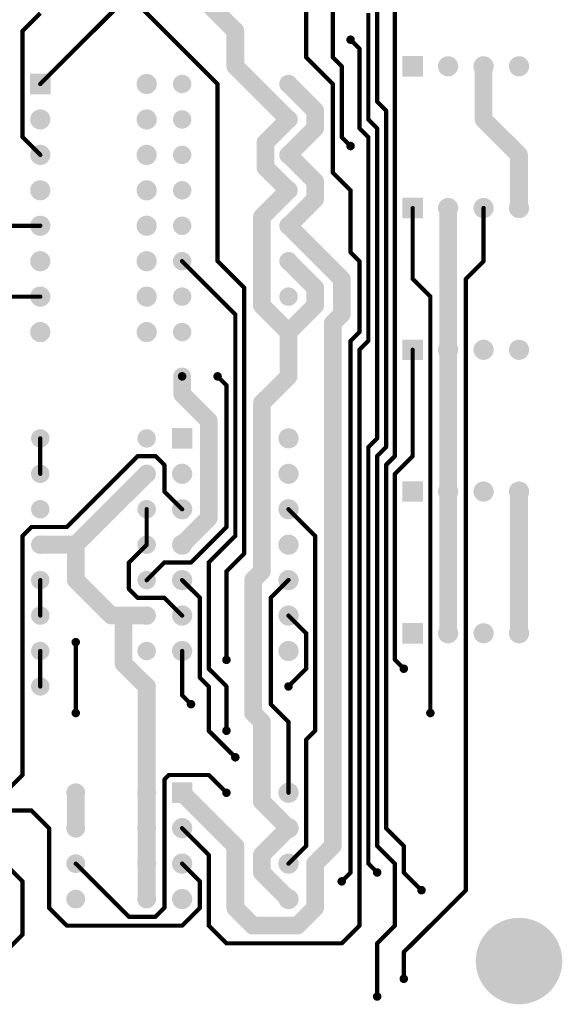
# Model space of a CAD drawing. Extents: x 0.24 to 7.39, y 0.21 to 4.62.
# Tile 10 of 11: x 5.84 to 7.37, y 0.22 to 3. Entities that reach past the tile are written whole.
import ezdxf

# ---------------------------------------------------------------- set-up
doc = ezdxf.new("R2010")
doc.units = 0

msp = doc.modelspace()

# ---------------------------------------------------------------- linework, layer by layer
at = {"layer": 'BOT'}
for points, const_width in [([(6.721, 4.296), (6.721, 2.896)], 0.012), ([(6.646, 4.071), (6.646, 2.896)], 0.012), ([(6.846, 3.371), (6.846, 2.771)], 0.012), ([(6.896, 1.771), (6.896, 3.271)], 0.012), ([(6.296, 3.121), (6.446, 2.971)], 0.05), ([(6.146, 3.071), (6.396, 2.821)], 0.012), ([(5.896, 2.821), (6.121, 3.046)], 0.012), ([(5.846, 2.971), (5.896, 3.021)], 0.012), ([(6.821, 2.721), (6.821, 3.021)], 0.012), ([(5.846, 2.671), (5.846, 2.971)], 0.012), ([(6.446, 2.971), (6.446, 2.871)], 0.05), ([(6.796, 2.921), (6.771, 2.946)], 0.012), ([(6.796, 2.696), (6.796, 2.921)], 0.012), ([(6.446, 2.871), (6.596, 2.721)], 0.05), ([(6.646, 2.896), (6.721, 2.821)], 0.012), ([(6.721, 2.896), (6.746, 2.871)], 0.012), ([(7.146, 2.871), (7.146, 2.721)], 0.05), ([(6.746, 2.871), (6.746, 2.671)], 0.012), ([(6.596, 2.821), (6.671, 2.746)], 0.05), ([(6.396, 2.821), (6.396, 2.321)], 0.012), ([(6.721, 2.821), (6.721, 2.571)], 0.012), ([(6.671, 2.746), (6.671, 2.696)], 0.05), ([(6.846, 2.771), (6.871, 2.746)], 0.012), ([(6.871, 2.746), (6.871, 1.796)], 0.012), ([(6.596, 2.721), (6.531, 2.656)], 0.05), ([(6.846, 2.696), (6.821, 2.721)], 0.012), ([(7.146, 2.721), (7.246, 2.621)], 0.05), ([(6.671, 2.696), (6.596, 2.621)], 0.05), ([(6.821, 2.671), (6.796, 2.696)], 0.012), ([(6.846, 1.821), (6.846, 2.696)], 0.012), ([(5.896, 2.621), (5.846, 2.671)], 0.012), ([(6.531, 2.656), (6.531, 2.585)], 0.05), ([(6.746, 2.671), (6.771, 2.646)], 0.012), ([(6.821, 2.096), (6.821, 2.671)], 0.012), ([(6.596, 2.621), (6.671, 2.546)], 0.05), ([(7.246, 2.621), (7.246, 2.471)], 0.05), ([(6.531, 2.585), (6.596, 2.521)], 0.05), ([(6.671, 2.546), (6.671, 2.496)], 0.05), ([(6.721, 2.571), (6.771, 2.521)], 0.012), ([(6.596, 2.521), (6.521, 2.446)], 0.05), ([(6.671, 2.496), (6.596, 2.421)], 0.05), ([(6.771, 2.521), (6.771, 2.346)], 0.012), ([(6.946, 2.471), (6.946, 2.271)], 0.012), ([(7.046, 2.071), (7.046, 2.471)], 0.05), ([(7.146, 2.321), (7.146, 2.471)], 0.012), ([(6.521, 2.446), (6.521, 2.196)], 0.05), ([(6.596, 2.421), (6.746, 2.271)], 0.05), ([(5.896, 2.421), (5.771, 2.421)], 0.012), ([(5.771, 2.421), (5.896, 2.421)], 0.012), ([(6.596, 2.321), (6.671, 2.246)], 0.05), ([(6.771, 2.346), (6.796, 2.321)], 0.012), ([(6.446, 2.171), (6.296, 2.321)], 0.012), ([(6.396, 2.321), (6.471, 2.246)], 0.012), ([(6.796, 2.321), (6.796, 2.121)], 0.012), ([(7.096, 2.271), (7.146, 2.321)], 0.012), ([(6.746, 2.271), (6.746, 2.171)], 0.05), ([(6.471, 2.246), (6.471, 1.496)], 0.012), ([(6.671, 2.246), (6.671, 2.196)], 0.05), ([(6.946, 2.271), (6.996, 2.221)], 0.012), ([(7.096, 0.546), (7.096, 2.271)], 0.012), ([(5.696, 2.221), (5.896, 2.221)], 0.012), ([(5.696, 2.221), (5.896, 2.221)], 0.012), ([(6.996, 2.221), (6.996, 1.046)], 0.012), ([(6.521, 2.196), (6.596, 2.121)], 0.05), ([(6.671, 2.196), (6.596, 2.121)], 0.05), ([(6.746, 2.171), (6.721, 2.146)], 0.05), ([(6.446, 1.546), (6.446, 2.171)], 0.012), ([(6.721, 2.146), (6.721, 0.671)], 0.05), ([(6.596, 2.121), (6.596, 1.996)], 0.05), ([(6.796, 2.121), (6.771, 2.096)], 0.012), ([(6.771, 2.096), (6.771, 0.596)], 0.012), ([(6.796, 2.071), (6.821, 2.096)], 0.012), ([(7.046, 1.671), (7.046, 2.071)], 0.05), ([(6.796, 0.446), (6.796, 2.071)], 0.012), ([(6.946, 2.071), (6.946, 1.771)], 0.012), ([(6.296, 1.946), (6.296, 1.996)], 0.05), ([(6.421, 1.971), (6.396, 1.996)], 0.012), ([(6.596, 1.996), (6.521, 1.921)], 0.05), ([(6.421, 1.571), (6.421, 1.971)], 0.012), ([(6.371, 1.871), (6.296, 1.946)], 0.05), ([(6.521, 1.921), (6.521, 1.446)], 0.05), ([(6.371, 1.596), (6.371, 1.871)], 0.05), ([(5.896, 1.721), (5.896, 1.821)], 0.012), ([(6.821, 1.796), (6.846, 1.821)], 0.012), ([(6.821, 0.621), (6.821, 1.796)], 0.012), ([(6.871, 1.796), (6.846, 1.771)], 0.012), ([(5.971, 1.571), (6.171, 1.771)], 0.012), ([(6.171, 1.771), (6.221, 1.771)], 0.012), ([(6.221, 1.771), (6.246, 1.746)], 0.012), ([(6.246, 1.746), (6.246, 1.671)], 0.012), ([(6.846, 1.771), (6.846, 0.671)], 0.012), ([(6.871, 1.746), (6.896, 1.771)], 0.012), ([(6.871, 0.721), (6.871, 1.746)], 0.012), ([(6.946, 1.771), (6.896, 1.721)], 0.012), ([(5.996, 1.521), (6.196, 1.721)], 0.05), ([(6.896, 1.721), (6.896, 1.196)], 0.012), ([(7.046, 1.271), (7.046, 1.671)], 0.05), ([(7.246, 1.271), (7.246, 1.671)], 0.05), ([(6.246, 1.671), (6.296, 1.621)], 0.012), ([(6.196, 1.521), (6.196, 1.621)], 0.012), ([(6.296, 1.521), (6.371, 1.596)], 0.05), ([(6.671, 1.546), (6.596, 1.621)], 0.012), ([(5.846, 1.546), (5.871, 1.571)], 0.012), ([(5.871, 1.571), (5.971, 1.571)], 0.012), ([(6.321, 1.471), (6.421, 1.571)], 0.012), ([(5.846, 0.871), (5.846, 1.546)], 0.012), ([(5.996, 1.521), (5.896, 1.521)], 0.05), ([(5.896, 1.521), (5.996, 1.521)], 0.05), ([(5.996, 1.421), (5.996, 1.521)], 0.05), ([(6.371, 1.471), (6.446, 1.546)], 0.012), ([(6.671, 0.996), (6.671, 1.546)], 0.012), ([(6.146, 1.471), (6.196, 1.521)], 0.012), ([(6.471, 1.496), (6.421, 1.446)], 0.012), ([(6.146, 1.396), (6.146, 1.471)], 0.012), ([(6.196, 1.421), (6.246, 1.471)], 0.012), ([(6.246, 1.471), (6.321, 1.471)], 0.012), ([(6.371, 1.171), (6.371, 1.471)], 0.012), ([(6.096, 1.321), (5.996, 1.421)], 0.05), ([(6.421, 1.446), (6.421, 1.196)], 0.012), ([(6.521, 1.446), (6.496, 1.421)], 0.05), ([(6.496, 1.421), (6.496, 1.046)], 0.05), ([(5.896, 1.321), (5.896, 1.421)], 0.012), ([(6.296, 1.421), (6.346, 1.371)], 0.012), ([(6.596, 1.421), (6.546, 1.371)], 0.012), ([(6.171, 1.371), (6.146, 1.396)], 0.012), ([(6.246, 1.371), (6.171, 1.371)], 0.012), ([(6.296, 1.321), (6.246, 1.371)], 0.012), ([(6.346, 1.371), (6.346, 1.146)], 0.012), ([(6.546, 1.371), (6.546, 1.071)], 0.012), ([(6.131, 1.321), (6.096, 1.321)], 0.05), ([(6.196, 1.321), (6.131, 1.321)], 0.05), ([(6.196, 1.321), (6.131, 1.321)], 0.05), ([(6.131, 1.321), (6.131, 1.185)], 0.05), ([(6.646, 1.271), (6.596, 1.321)], 0.012), ([(5.996, 1.246), (5.996, 1.046)], 0.012), ([(6.646, 1.171), (6.646, 1.271)], 0.012), ([(5.896, 1.121), (5.896, 1.221)], 0.012), ([(6.296, 1.096), (6.296, 1.221)], 0.012), ([(6.131, 1.185), (6.196, 1.121)], 0.05), ([(6.896, 1.196), (6.921, 1.171)], 0.012), ([(6.421, 1.121), (6.371, 1.171)], 0.012), ([(6.596, 1.121), (6.646, 1.171)], 0.012), ([(6.196, 0.821), (6.196, 1.121)], 0.05), ([(6.346, 1.146), (6.371, 1.121)], 0.012), ([(6.371, 1.121), (6.371, 0.996)], 0.012), ([(6.421, 0.996), (6.421, 1.121)], 0.012), ([(6.321, 1.071), (6.296, 1.096)], 0.012), ([(6.496, 1.046), (6.521, 1.021)], 0.05), ([(6.546, 1.071), (6.596, 1.021)], 0.012), ([(6.521, 1.021), (6.521, 0.796)], 0.05), ([(6.371, 0.996), (6.446, 0.921)], 0.012), ([(6.596, 1.021), (6.596, 0.821)], 0.012), ([(6.646, 0.971), (6.671, 0.996)], 0.012), ([(6.646, 0.671), (6.646, 0.971)], 0.012), ([(5.796, 0.821), (5.846, 0.871)], 0.012), ([(6.246, 0.858), (6.258, 0.871)], 0.012), ([(6.246, 0.496), (6.246, 0.858)], 0.012), ([(6.258, 0.871), (6.371, 0.871)], 0.012), ([(6.371, 0.871), (6.421, 0.821)], 0.012), ([(5.996, 0.721), (5.996, 0.821)], 0.05), ([(6.196, 0.721), (6.196, 0.821)], 0.05), ([(6.446, 0.671), (6.296, 0.821)], 0.05), ([(6.521, 0.796), (6.596, 0.721)], 0.05), ([(5.746, 0.771), (5.871, 0.771)], 0.012), ([(5.871, 0.771), (5.921, 0.721)], 0.012), ([(5.921, 0.721), (5.921, 0.496)], 0.012), ([(6.196, 0.621), (6.196, 0.721)], 0.05), ([(6.296, 0.721), (6.371, 0.646)], 0.012), ([(6.596, 0.721), (6.521, 0.646)], 0.05), ([(6.921, 0.671), (6.871, 0.721)], 0.012), ([(6.446, 0.496), (6.446, 0.671)], 0.05), ([(6.721, 0.671), (6.671, 0.621)], 0.05), ([(6.521, 0.646), (6.521, 0.596)], 0.05), ([(6.596, 0.621), (6.646, 0.671)], 0.012), ([(6.846, 0.671), (6.896, 0.621)], 0.012), ([(6.921, 0.596), (6.921, 0.671)], 0.012), ([(6.196, 0.521), (6.196, 0.621)], 0.05), ([(6.371, 0.646), (6.371, 0.446)], 0.012), ([(6.671, 0.621), (6.671, 0.496)], 0.05), ([(5.846, 0.571), (5.796, 0.621)], 0.012), ([(5.996, 0.621), (6.146, 0.471)], 0.012), ([(6.346, 0.571), (6.296, 0.621)], 0.012), ([(6.521, 0.596), (6.596, 0.521)], 0.05), ([(6.846, 0.596), (6.821, 0.621)], 0.012), ([(6.896, 0.621), (6.896, 0.446)], 0.012), ([(6.771, 0.596), (6.746, 0.571)], 0.012), ([(6.971, 0.546), (6.921, 0.596)], 0.012), ([(5.846, 0.421), (5.846, 0.571)], 0.012), ([(6.346, 0.496), (6.346, 0.571)], 0.012), ([(6.921, 0.371), (7.096, 0.546)], 0.012), ([(5.921, 0.496), (5.971, 0.446)], 0.012), ([(6.221, 0.471), (6.246, 0.496)], 0.012), ([(6.296, 0.446), (6.346, 0.496)], 0.012), ([(6.496, 0.446), (6.446, 0.496)], 0.05), ([(6.671, 0.496), (6.621, 0.446)], 0.05), ([(6.146, 0.471), (6.221, 0.471)], 0.012), ([(5.971, 0.446), (6.296, 0.446)], 0.012), ([(6.371, 0.446), (6.421, 0.396)], 0.012), ([(6.621, 0.446), (6.496, 0.446)], 0.05), ([(6.746, 0.396), (6.796, 0.446)], 0.012), ([(6.896, 0.446), (6.846, 0.396)], 0.012), ([(5.796, 0.371), (5.846, 0.421)], 0.012), ([(6.421, 0.396), (6.746, 0.396)], 0.012), ([(6.846, 0.396), (6.846, 0.246)], 0.012), ([(6.921, 0.296), (6.921, 0.371)], 0.012)]:
    msp.add_lwpolyline(points, dxfattribs=dict(at, const_width=const_width))
for points, const_width in [([(5.843, 2.971, 1), (5.849, 2.971, 1)], 0.006), ([(5.843, 2.971, 1), (5.849, 2.971, 1)], 0.006), ([(6.4335, 2.971, 1), (6.4585, 2.971, 1)], 0.025), ([(6.4335, 2.971, 1), (6.4585, 2.971, 1)], 0.025), ([(6.765, 2.946, 1), (6.777, 2.946, 1)], 0.012), ([(6.768, 2.946, 1), (6.774, 2.946, 1)], 0.006), ([(6.793, 2.921, 1), (6.799, 2.921, 1)], 0.006), ([(6.793, 2.921, 1), (6.799, 2.921, 1)], 0.006), ([(6.4335, 2.871, 1), (6.4585, 2.871, 1)], 0.025), ([(6.4335, 2.871, 1), (6.4585, 2.871, 1)], 0.025), ([(6.643, 2.896, 1), (6.649, 2.896, 1)], 0.006), ([(6.643, 2.896, 1), (6.649, 2.896, 1)], 0.006), ([(6.718, 2.896, 1), (6.724, 2.896, 1)], 0.006), ([(6.718, 2.896, 1), (6.724, 2.896, 1)], 0.006), ([(7.032, 2.871, 1), (7.06, 2.871, 1)], 0.029), ([(7.132, 2.871, 1), (7.16, 2.871, 1)], 0.029), ([(7.1335, 2.871, 1), (7.1585, 2.871, 1)], 0.025), ([(7.232, 2.871, 1), (7.26, 2.871, 1)], 0.029), ([(6.743, 2.871, 1), (6.749, 2.871, 1)], 0.006), ([(6.743, 2.871, 1), (6.749, 2.871, 1)], 0.006), ([(6.182, 2.821, 1), (6.21, 2.821, 1)], 0.029), ([(6.283, 2.821, 1), (6.309, 2.821, 1)], 0.026), ([(6.583, 2.821, 1), (6.609, 2.821, 1)], 0.026), ([(6.5835, 2.821, 1), (6.6085, 2.821, 1)], 0.025), ([(5.893, 2.821, 1), (5.899, 2.821, 1)], 0.006), ([(6.393, 2.821, 1), (6.399, 2.821, 1)], 0.006), ([(6.393, 2.821, 1), (6.399, 2.821, 1)], 0.006), ([(6.718, 2.821, 1), (6.724, 2.821, 1)], 0.006), ([(6.718, 2.821, 1), (6.724, 2.821, 1)], 0.006), ([(6.6585, 2.746, 1), (6.6835, 2.746, 1)], 0.025), ([(6.6585, 2.746, 1), (6.6835, 2.746, 1)], 0.025), ([(6.843, 2.771, 1), (6.849, 2.771, 1)], 0.006), ([(6.843, 2.771, 1), (6.849, 2.771, 1)], 0.006), ([(6.868, 2.746, 1), (6.874, 2.746, 1)], 0.006), ([(6.868, 2.746, 1), (6.874, 2.746, 1)], 0.006), ([(5.882, 2.721, 1), (5.91, 2.721, 1)], 0.029), ([(6.182, 2.721, 1), (6.21, 2.721, 1)], 0.029), ([(6.283, 2.721, 1), (6.309, 2.721, 1)], 0.026), ([(6.583, 2.721, 1), (6.609, 2.721, 1)], 0.026), ([(6.5835, 2.721, 1), (6.6085, 2.721, 1)], 0.025), ([(6.5835, 2.721, 1), (6.6085, 2.721, 1)], 0.025), ([(6.818, 2.721, 1), (6.824, 2.721, 1)], 0.006), ([(6.818, 2.721, 1), (6.824, 2.721, 1)], 0.006), ([(7.1335, 2.721, 1), (7.1585, 2.721, 1)], 0.025), ([(7.1335, 2.721, 1), (7.1585, 2.721, 1)], 0.025), ([(6.6585, 2.696, 1), (6.6835, 2.696, 1)], 0.025), ([(6.6585, 2.696, 1), (6.6835, 2.696, 1)], 0.025), ([(6.793, 2.696, 1), (6.799, 2.696, 1)], 0.006), ([(6.793, 2.696, 1), (6.799, 2.696, 1)], 0.006), ([(6.843, 2.696, 1), (6.849, 2.696, 1)], 0.006), ([(6.843, 2.696, 1), (6.849, 2.696, 1)], 0.006), ([(5.843, 2.671, 1), (5.849, 2.671, 1)], 0.006), ([(5.843, 2.671, 1), (5.849, 2.671, 1)], 0.006), ([(6.5185, 2.656, 1), (6.5435, 2.656, 1)], 0.025), ([(6.5185, 2.656, 1), (6.5435, 2.656, 1)], 0.025), ([(6.743, 2.671, 1), (6.749, 2.671, 1)], 0.006), ([(6.743, 2.671, 1), (6.749, 2.671, 1)], 0.006), ([(6.818, 2.671, 1), (6.824, 2.671, 1)], 0.006), ([(6.818, 2.671, 1), (6.824, 2.671, 1)], 0.006), ([(5.882, 2.621, 1), (5.91, 2.621, 1)], 0.029), ([(6.182, 2.621, 1), (6.21, 2.621, 1)], 0.029), ([(6.283, 2.621, 1), (6.309, 2.621, 1)], 0.026), ([(6.583, 2.621, 1), (6.609, 2.621, 1)], 0.026), ([(6.5835, 2.621, 1), (6.6085, 2.621, 1)], 0.025), ([(6.5835, 2.621, 1), (6.6085, 2.621, 1)], 0.025), ([(6.765, 2.646, 1), (6.777, 2.646, 1)], 0.012), ([(6.768, 2.646, 1), (6.774, 2.646, 1)], 0.006), ([(7.2335, 2.621, 1), (7.2585, 2.621, 1)], 0.025), ([(7.2335, 2.621, 1), (7.2585, 2.621, 1)], 0.025), ([(5.893, 2.621, 1), (5.899, 2.621, 1)], 0.006), ([(6.5185, 2.585, 1), (6.5435, 2.585, 1)], 0.025), ([(6.5185, 2.585, 1), (6.5435, 2.585, 1)], 0.025), ([(6.6585, 2.546, 1), (6.6835, 2.546, 1)], 0.025), ([(6.6585, 2.546, 1), (6.6835, 2.546, 1)], 0.025), ([(6.718, 2.571, 1), (6.724, 2.571, 1)], 0.006), ([(6.718, 2.571, 1), (6.724, 2.571, 1)], 0.006), ([(5.882, 2.521, 1), (5.91, 2.521, 1)], 0.029), ([(6.182, 2.521, 1), (6.21, 2.521, 1)], 0.029), ([(6.283, 2.521, 1), (6.309, 2.521, 1)], 0.026), ([(6.583, 2.521, 1), (6.609, 2.521, 1)], 0.026), ([(6.5835, 2.521, 1), (6.6085, 2.521, 1)], 0.025), ([(6.5835, 2.521, 1), (6.6085, 2.521, 1)], 0.025), ([(6.6585, 2.496, 1), (6.6835, 2.496, 1)], 0.025), ([(6.6585, 2.496, 1), (6.6835, 2.496, 1)], 0.025), ([(6.768, 2.521, 1), (6.774, 2.521, 1)], 0.006), ([(6.768, 2.521, 1), (6.774, 2.521, 1)], 0.006), ([(6.943, 2.471, 1), (6.949, 2.471, 1)], 0.006), ([(7.032, 2.471, 1), (7.06, 2.471, 1)], 0.029), ([(7.0335, 2.471, 1), (7.0585, 2.471, 1)], 0.025), ([(7.132, 2.471, 1), (7.16, 2.471, 1)], 0.029), ([(7.143, 2.471, 1), (7.149, 2.471, 1)], 0.006), ([(7.232, 2.471, 1), (7.26, 2.471, 1)], 0.029), ([(7.2335, 2.471, 1), (7.2585, 2.471, 1)], 0.025), ([(5.882, 2.421, 1), (5.91, 2.421, 1)], 0.029), ([(6.182, 2.421, 1), (6.21, 2.421, 1)], 0.029), ([(6.283, 2.421, 1), (6.309, 2.421, 1)], 0.026), ([(6.5085, 2.446, 1), (6.5335, 2.446, 1)], 0.025), ([(6.5085, 2.446, 1), (6.5335, 2.446, 1)], 0.025), ([(6.583, 2.421, 1), (6.609, 2.421, 1)], 0.026), ([(6.5835, 2.421, 1), (6.6085, 2.421, 1)], 0.025), ([(6.5835, 2.421, 1), (6.6085, 2.421, 1)], 0.025), ([(5.893, 2.421, 1), (5.899, 2.421, 1)], 0.006), ([(5.893, 2.421, 1), (5.899, 2.421, 1)], 0.006), ([(5.882, 2.321, 1), (5.91, 2.321, 1)], 0.029), ([(6.182, 2.321, 1), (6.21, 2.321, 1)], 0.029), ([(6.283, 2.321, 1), (6.309, 2.321, 1)], 0.026), ([(6.583, 2.321, 1), (6.609, 2.321, 1)], 0.026), ([(6.5835, 2.321, 1), (6.6085, 2.321, 1)], 0.025), ([(6.768, 2.346, 1), (6.774, 2.346, 1)], 0.006), ([(6.768, 2.346, 1), (6.774, 2.346, 1)], 0.006), ([(6.293, 2.321, 1), (6.299, 2.321, 1)], 0.006), ([(6.393, 2.321, 1), (6.399, 2.321, 1)], 0.006), ([(6.393, 2.321, 1), (6.399, 2.321, 1)], 0.006), ([(6.793, 2.321, 1), (6.799, 2.321, 1)], 0.006), ([(6.793, 2.321, 1), (6.799, 2.321, 1)], 0.006), ([(7.143, 2.321, 1), (7.149, 2.321, 1)], 0.006), ([(7.143, 2.321, 1), (7.149, 2.321, 1)], 0.006), ([(6.7335, 2.271, 1), (6.7585, 2.271, 1)], 0.025), ([(6.7335, 2.271, 1), (6.7585, 2.271, 1)], 0.025), ([(6.468, 2.246, 1), (6.474, 2.246, 1)], 0.006), ([(6.468, 2.246, 1), (6.474, 2.246, 1)], 0.006), ([(6.6585, 2.246, 1), (6.6835, 2.246, 1)], 0.025), ([(6.6585, 2.246, 1), (6.6835, 2.246, 1)], 0.025), ([(6.943, 2.271, 1), (6.949, 2.271, 1)], 0.006), ([(6.943, 2.271, 1), (6.949, 2.271, 1)], 0.006), ([(7.093, 2.271, 1), (7.099, 2.271, 1)], 0.006), ([(7.093, 2.271, 1), (7.099, 2.271, 1)], 0.006), ([(5.882, 2.221, 1), (5.91, 2.221, 1)], 0.029), ([(5.893, 2.221, 1), (5.899, 2.221, 1)], 0.006), ([(5.893, 2.221, 1), (5.899, 2.221, 1)], 0.006), ([(6.182, 2.221, 1), (6.21, 2.221, 1)], 0.029), ([(6.283, 2.221, 1), (6.309, 2.221, 1)], 0.026), ([(6.583, 2.221, 1), (6.609, 2.221, 1)], 0.026), ([(6.993, 2.221, 1), (6.999, 2.221, 1)], 0.006), ([(6.993, 2.221, 1), (6.999, 2.221, 1)], 0.006), ([(6.5085, 2.196, 1), (6.5335, 2.196, 1)], 0.025), ([(6.5085, 2.196, 1), (6.5335, 2.196, 1)], 0.025), ([(6.6585, 2.196, 1), (6.6835, 2.196, 1)], 0.025), ([(6.6585, 2.196, 1), (6.6835, 2.196, 1)], 0.025), ([(6.7335, 2.171, 1), (6.7585, 2.171, 1)], 0.025), ([(6.7335, 2.171, 1), (6.7585, 2.171, 1)], 0.025), ([(6.443, 2.171, 1), (6.449, 2.171, 1)], 0.006), ([(6.443, 2.171, 1), (6.449, 2.171, 1)], 0.006), ([(6.7085, 2.146, 1), (6.7335, 2.146, 1)], 0.025), ([(6.7085, 2.146, 1), (6.7335, 2.146, 1)], 0.025), ([(5.882, 2.121, 1), (5.91, 2.121, 1)], 0.029), ([(6.182, 2.121, 1), (6.21, 2.121, 1)], 0.029), ([(6.283, 2.121, 1), (6.309, 2.121, 1)], 0.026), ([(6.583, 2.121, 1), (6.609, 2.121, 1)], 0.026), ([(6.5835, 2.121, 1), (6.6085, 2.121, 1)], 0.025), ([(6.5835, 2.121, 1), (6.6085, 2.121, 1)], 0.025), ([(6.5835, 2.121, 1), (6.6085, 2.121, 1)], 0.025), ([(6.793, 2.121, 1), (6.799, 2.121, 1)], 0.006), ([(6.793, 2.121, 1), (6.799, 2.121, 1)], 0.006), ([(6.768, 2.096, 1), (6.774, 2.096, 1)], 0.006), ([(6.768, 2.096, 1), (6.774, 2.096, 1)], 0.006), ([(6.818, 2.096, 1), (6.824, 2.096, 1)], 0.006), ([(6.818, 2.096, 1), (6.824, 2.096, 1)], 0.006), ([(7.032, 2.071, 1), (7.06, 2.071, 1)], 0.029), ([(7.0335, 2.071, 1), (7.0585, 2.071, 1)], 0.025), ([(7.0335, 2.071, 1), (7.0585, 2.071, 1)], 0.025), ([(7.132, 2.071, 1), (7.16, 2.071, 1)], 0.029), ([(7.232, 2.071, 1), (7.26, 2.071, 1)], 0.029), ([(6.793, 2.071, 1), (6.799, 2.071, 1)], 0.006), ([(6.793, 2.071, 1), (6.799, 2.071, 1)], 0.006), ([(6.943, 2.071, 1), (6.949, 2.071, 1)], 0.006), ([(6.2835, 1.996, 1), (6.3085, 1.996, 1)], 0.025), ([(6.29, 1.996, 1), (6.302, 1.996, 1)], 0.012), ([(6.39, 1.996, 1), (6.402, 1.996, 1)], 0.012), ([(6.393, 1.996, 1), (6.399, 1.996, 1)], 0.006), ([(6.5835, 1.996, 1), (6.6085, 1.996, 1)], 0.025), ([(6.5835, 1.996, 1), (6.6085, 1.996, 1)], 0.025), ([(6.418, 1.971, 1), (6.424, 1.971, 1)], 0.006), ([(6.418, 1.971, 1), (6.424, 1.971, 1)], 0.006), ([(6.2835, 1.946, 1), (6.3085, 1.946, 1)], 0.025), ([(6.2835, 1.946, 1), (6.3085, 1.946, 1)], 0.025), ([(6.5085, 1.921, 1), (6.5335, 1.921, 1)], 0.025), ([(6.5085, 1.921, 1), (6.5335, 1.921, 1)], 0.025), ([(6.3585, 1.871, 1), (6.3835, 1.871, 1)], 0.025), ([(6.3585, 1.871, 1), (6.3835, 1.871, 1)], 0.025), ([(5.883, 1.821, 1), (5.909, 1.821, 1)], 0.026), ([(6.183, 1.821, 1), (6.209, 1.821, 1)], 0.026), ([(6.582, 1.821, 1), (6.61, 1.821, 1)], 0.029), ([(5.893, 1.821, 1), (5.899, 1.821, 1)], 0.006), ([(6.843, 1.821, 1), (6.849, 1.821, 1)], 0.006), ([(6.843, 1.821, 1), (6.849, 1.821, 1)], 0.006), ([(6.818, 1.796, 1), (6.824, 1.796, 1)], 0.006), ([(6.818, 1.796, 1), (6.824, 1.796, 1)], 0.006), ([(6.868, 1.796, 1), (6.874, 1.796, 1)], 0.006), ([(6.868, 1.796, 1), (6.874, 1.796, 1)], 0.006), ([(6.168, 1.771, 1), (6.174, 1.771, 1)], 0.006), ([(6.168, 1.771, 1), (6.174, 1.771, 1)], 0.006), ([(6.218, 1.771, 1), (6.224, 1.771, 1)], 0.006), ([(6.218, 1.771, 1), (6.224, 1.771, 1)], 0.006), ([(6.243, 1.746, 1), (6.249, 1.746, 1)], 0.006), ([(6.243, 1.746, 1), (6.249, 1.746, 1)], 0.006), ([(6.843, 1.771, 1), (6.849, 1.771, 1)], 0.006), ([(6.843, 1.771, 1), (6.849, 1.771, 1)], 0.006), ([(6.868, 1.746, 1), (6.874, 1.746, 1)], 0.006), ([(6.868, 1.746, 1), (6.874, 1.746, 1)], 0.006), ([(6.893, 1.771, 1), (6.899, 1.771, 1)], 0.006), ([(6.893, 1.771, 1), (6.899, 1.771, 1)], 0.006), ([(6.943, 1.771, 1), (6.949, 1.771, 1)], 0.006), ([(6.943, 1.771, 1), (6.949, 1.771, 1)], 0.006), ([(5.883, 1.721, 1), (5.909, 1.721, 1)], 0.026), ([(5.893, 1.721, 1), (5.899, 1.721, 1)], 0.006), ([(6.183, 1.721, 1), (6.209, 1.721, 1)], 0.026), ([(6.1835, 1.721, 1), (6.2085, 1.721, 1)], 0.025), ([(6.282, 1.721, 1), (6.31, 1.721, 1)], 0.029), ([(6.582, 1.721, 1), (6.61, 1.721, 1)], 0.029), ([(6.893, 1.721, 1), (6.899, 1.721, 1)], 0.006), ([(6.893, 1.721, 1), (6.899, 1.721, 1)], 0.006), ([(7.032, 1.671, 1), (7.06, 1.671, 1)], 0.029), ([(7.0335, 1.671, 1), (7.0585, 1.671, 1)], 0.025), ([(7.0335, 1.671, 1), (7.0585, 1.671, 1)], 0.025), ([(7.132, 1.671, 1), (7.16, 1.671, 1)], 0.029), ([(7.232, 1.671, 1), (7.26, 1.671, 1)], 0.029), ([(7.2335, 1.671, 1), (7.2585, 1.671, 1)], 0.025), ([(6.243, 1.671, 1), (6.249, 1.671, 1)], 0.006), ([(6.243, 1.671, 1), (6.249, 1.671, 1)], 0.006), ([(5.883, 1.621, 1), (5.909, 1.621, 1)], 0.026), ([(6.183, 1.621, 1), (6.209, 1.621, 1)], 0.026), ([(6.282, 1.621, 1), (6.31, 1.621, 1)], 0.029), ([(6.582, 1.621, 1), (6.61, 1.621, 1)], 0.029), ([(6.193, 1.621, 1), (6.199, 1.621, 1)], 0.006), ([(6.293, 1.621, 1), (6.299, 1.621, 1)], 0.006), ([(6.3585, 1.596, 1), (6.3835, 1.596, 1)], 0.025), ([(6.3585, 1.596, 1), (6.3835, 1.596, 1)], 0.025), ([(6.593, 1.621, 1), (6.599, 1.621, 1)], 0.006), ([(5.868, 1.571, 1), (5.874, 1.571, 1)], 0.006), ([(5.868, 1.571, 1), (5.874, 1.571, 1)], 0.006), ([(5.968, 1.571, 1), (5.974, 1.571, 1)], 0.006), ([(5.968, 1.571, 1), (5.974, 1.571, 1)], 0.006), ([(6.418, 1.571, 1), (6.424, 1.571, 1)], 0.006), ([(6.418, 1.571, 1), (6.424, 1.571, 1)], 0.006), ([(5.843, 1.546, 1), (5.849, 1.546, 1)], 0.006), ([(5.843, 1.546, 1), (5.849, 1.546, 1)], 0.006), ([(5.883, 1.521, 1), (5.909, 1.521, 1)], 0.026), ([(5.8835, 1.521, 1), (5.9085, 1.521, 1)], 0.025), ([(5.8835, 1.521, 1), (5.9085, 1.521, 1)], 0.025), ([(5.9835, 1.521, 1), (6.0085, 1.521, 1)], 0.025), ([(5.9835, 1.521, 1), (6.0085, 1.521, 1)], 0.025), ([(5.9835, 1.521, 1), (6.0085, 1.521, 1)], 0.025), ([(5.9835, 1.521, 1), (6.0085, 1.521, 1)], 0.025), ([(6.183, 1.521, 1), (6.209, 1.521, 1)], 0.026), ([(6.282, 1.521, 1), (6.31, 1.521, 1)], 0.029), ([(6.2835, 1.521, 1), (6.3085, 1.521, 1)], 0.025), ([(6.443, 1.546, 1), (6.449, 1.546, 1)], 0.006), ([(6.443, 1.546, 1), (6.449, 1.546, 1)], 0.006), ([(6.582, 1.521, 1), (6.61, 1.521, 1)], 0.029), ([(6.668, 1.546, 1), (6.674, 1.546, 1)], 0.006), ([(6.668, 1.546, 1), (6.674, 1.546, 1)], 0.006), ([(6.193, 1.521, 1), (6.199, 1.521, 1)], 0.006), ([(6.193, 1.521, 1), (6.199, 1.521, 1)], 0.006), ([(6.468, 1.496, 1), (6.474, 1.496, 1)], 0.006), ([(6.468, 1.496, 1), (6.474, 1.496, 1)], 0.006), ([(6.143, 1.471, 1), (6.149, 1.471, 1)], 0.006), ([(6.143, 1.471, 1), (6.149, 1.471, 1)], 0.006), ([(6.243, 1.471, 1), (6.249, 1.471, 1)], 0.006), ([(6.243, 1.471, 1), (6.249, 1.471, 1)], 0.006), ([(6.318, 1.471, 1), (6.324, 1.471, 1)], 0.006), ([(6.318, 1.471, 1), (6.324, 1.471, 1)], 0.006), ([(6.368, 1.471, 1), (6.374, 1.471, 1)], 0.006), ([(6.368, 1.471, 1), (6.374, 1.471, 1)], 0.006), ([(5.883, 1.421, 1), (5.909, 1.421, 1)], 0.026), ([(5.9835, 1.421, 1), (6.0085, 1.421, 1)], 0.025), ([(5.9835, 1.421, 1), (6.0085, 1.421, 1)], 0.025), ([(6.183, 1.421, 1), (6.209, 1.421, 1)], 0.026), ([(6.282, 1.421, 1), (6.31, 1.421, 1)], 0.029), ([(6.418, 1.446, 1), (6.424, 1.446, 1)], 0.006), ([(6.418, 1.446, 1), (6.424, 1.446, 1)], 0.006), ([(6.4835, 1.421, 1), (6.5085, 1.421, 1)], 0.025), ([(6.4835, 1.421, 1), (6.5085, 1.421, 1)], 0.025), ([(6.5085, 1.446, 1), (6.5335, 1.446, 1)], 0.025), ([(6.5085, 1.446, 1), (6.5335, 1.446, 1)], 0.025), ([(6.582, 1.421, 1), (6.61, 1.421, 1)], 0.029), ([(5.893, 1.421, 1), (5.899, 1.421, 1)], 0.006), ([(6.193, 1.421, 1), (6.199, 1.421, 1)], 0.006), ([(6.293, 1.421, 1), (6.299, 1.421, 1)], 0.006), ([(6.593, 1.421, 1), (6.599, 1.421, 1)], 0.006), ([(6.143, 1.396, 1), (6.149, 1.396, 1)], 0.006), ([(6.143, 1.396, 1), (6.149, 1.396, 1)], 0.006), ([(6.168, 1.371, 1), (6.174, 1.371, 1)], 0.006), ([(6.168, 1.371, 1), (6.174, 1.371, 1)], 0.006), ([(6.243, 1.371, 1), (6.249, 1.371, 1)], 0.006), ([(6.243, 1.371, 1), (6.249, 1.371, 1)], 0.006), ([(6.343, 1.371, 1), (6.349, 1.371, 1)], 0.006), ([(6.343, 1.371, 1), (6.349, 1.371, 1)], 0.006), ([(6.543, 1.371, 1), (6.549, 1.371, 1)], 0.006), ([(6.543, 1.371, 1), (6.549, 1.371, 1)], 0.006), ([(5.883, 1.321, 1), (5.909, 1.321, 1)], 0.026), ([(6.0835, 1.321, 1), (6.1085, 1.321, 1)], 0.025), ([(6.0835, 1.321, 1), (6.1085, 1.321, 1)], 0.025), ([(6.1185, 1.321, 1), (6.1435, 1.321, 1)], 0.025), ([(6.1185, 1.321, 1), (6.1435, 1.321, 1)], 0.025), ([(6.1185, 1.321, 1), (6.1435, 1.321, 1)], 0.025), ([(6.1185, 1.321, 1), (6.1435, 1.321, 1)], 0.025), ([(6.183, 1.321, 1), (6.209, 1.321, 1)], 0.026), ([(6.1835, 1.321, 1), (6.2085, 1.321, 1)], 0.025), ([(6.1835, 1.321, 1), (6.2085, 1.321, 1)], 0.025), ([(6.282, 1.321, 1), (6.31, 1.321, 1)], 0.029), ([(6.582, 1.321, 1), (6.61, 1.321, 1)], 0.029), ([(5.893, 1.321, 1), (5.899, 1.321, 1)], 0.006), ([(6.293, 1.321, 1), (6.299, 1.321, 1)], 0.006), ([(6.593, 1.321, 1), (6.599, 1.321, 1)], 0.006), ([(7.032, 1.271, 1), (7.06, 1.271, 1)], 0.029), ([(7.0335, 1.271, 1), (7.0585, 1.271, 1)], 0.025), ([(7.132, 1.271, 1), (7.16, 1.271, 1)], 0.029), ([(7.232, 1.271, 1), (7.26, 1.271, 1)], 0.029), ([(7.2335, 1.271, 1), (7.2585, 1.271, 1)], 0.025), ([(5.99, 1.246, 1), (6.002, 1.246, 1)], 0.012), ([(5.993, 1.246, 1), (5.999, 1.246, 1)], 0.006), ([(6.643, 1.271, 1), (6.649, 1.271, 1)], 0.006), ([(6.643, 1.271, 1), (6.649, 1.271, 1)], 0.006), ([(5.883, 1.221, 1), (5.909, 1.221, 1)], 0.026), ([(5.893, 1.221, 1), (5.899, 1.221, 1)], 0.006), ([(6.183, 1.221, 1), (6.209, 1.221, 1)], 0.026), ([(6.282, 1.221, 1), (6.31, 1.221, 1)], 0.029), ([(6.293, 1.221, 1), (6.299, 1.221, 1)], 0.006), ([(6.582, 1.221, 1), (6.61, 1.221, 1)], 0.029), ([(6.1185, 1.185, 1), (6.1435, 1.185, 1)], 0.025), ([(6.1185, 1.185, 1), (6.1435, 1.185, 1)], 0.025), ([(6.415, 1.196, 1), (6.427, 1.196, 1)], 0.012), ([(6.418, 1.196, 1), (6.424, 1.196, 1)], 0.006), ([(6.893, 1.196, 1), (6.899, 1.196, 1)], 0.006), ([(6.893, 1.196, 1), (6.899, 1.196, 1)], 0.006), ([(6.368, 1.171, 1), (6.374, 1.171, 1)], 0.006), ([(6.368, 1.171, 1), (6.374, 1.171, 1)], 0.006), ([(6.643, 1.171, 1), (6.649, 1.171, 1)], 0.006), ([(6.643, 1.171, 1), (6.649, 1.171, 1)], 0.006), ([(6.915, 1.171, 1), (6.927, 1.171, 1)], 0.012), ([(6.918, 1.171, 1), (6.924, 1.171, 1)], 0.006), ([(5.883, 1.121, 1), (5.909, 1.121, 1)], 0.026), ([(6.183, 1.121, 1), (6.209, 1.121, 1)], 0.026), ([(6.1835, 1.121, 1), (6.2085, 1.121, 1)], 0.025), ([(6.1835, 1.121, 1), (6.2085, 1.121, 1)], 0.025), ([(6.343, 1.146, 1), (6.349, 1.146, 1)], 0.006), ([(6.343, 1.146, 1), (6.349, 1.146, 1)], 0.006), ([(5.893, 1.121, 1), (5.899, 1.121, 1)], 0.006), ([(6.368, 1.121, 1), (6.374, 1.121, 1)], 0.006), ([(6.368, 1.121, 1), (6.374, 1.121, 1)], 0.006), ([(6.418, 1.121, 1), (6.424, 1.121, 1)], 0.006), ([(6.418, 1.121, 1), (6.424, 1.121, 1)], 0.006), ([(6.59, 1.121, 1), (6.602, 1.121, 1)], 0.012), ([(6.593, 1.121, 1), (6.599, 1.121, 1)], 0.006), ([(6.293, 1.096, 1), (6.299, 1.096, 1)], 0.006), ([(6.293, 1.096, 1), (6.299, 1.096, 1)], 0.006), ([(5.99, 1.046, 1), (6.002, 1.046, 1)], 0.012), ([(6.315, 1.071, 1), (6.327, 1.071, 1)], 0.012), ([(6.318, 1.071, 1), (6.324, 1.071, 1)], 0.006), ([(6.4835, 1.046, 1), (6.5085, 1.046, 1)], 0.025), ([(6.4835, 1.046, 1), (6.5085, 1.046, 1)], 0.025), ([(6.543, 1.071, 1), (6.549, 1.071, 1)], 0.006), ([(6.543, 1.071, 1), (6.549, 1.071, 1)], 0.006), ([(6.99, 1.046, 1), (7.002, 1.046, 1)], 0.012), ([(5.993, 1.046, 1), (5.999, 1.046, 1)], 0.006), ([(6.5085, 1.021, 1), (6.5335, 1.021, 1)], 0.025), ([(6.5085, 1.021, 1), (6.5335, 1.021, 1)], 0.025), ([(6.993, 1.046, 1), (6.999, 1.046, 1)], 0.006), ([(6.368, 0.996, 1), (6.374, 0.996, 1)], 0.006), ([(6.368, 0.996, 1), (6.374, 0.996, 1)], 0.006), ([(6.415, 0.996, 1), (6.427, 0.996, 1)], 0.012), ([(6.418, 0.996, 1), (6.424, 0.996, 1)], 0.006), ([(6.593, 1.021, 1), (6.599, 1.021, 1)], 0.006), ([(6.593, 1.021, 1), (6.599, 1.021, 1)], 0.006), ([(6.668, 0.996, 1), (6.674, 0.996, 1)], 0.006), ([(6.668, 0.996, 1), (6.674, 0.996, 1)], 0.006), ([(6.643, 0.971, 1), (6.649, 0.971, 1)], 0.006), ([(6.643, 0.971, 1), (6.649, 0.971, 1)], 0.006), ([(6.44, 0.921, 1), (6.452, 0.921, 1)], 0.012), ([(6.443, 0.921, 1), (6.449, 0.921, 1)], 0.006), ([(5.843, 0.871, 1), (5.849, 0.871, 1)], 0.006), ([(5.843, 0.871, 1), (5.849, 0.871, 1)], 0.006), ([(6.243, 0.858, 1), (6.249, 0.858, 1)], 0.006), ([(6.243, 0.858, 1), (6.249, 0.858, 1)], 0.006), ([(6.255, 0.871, 1), (6.261, 0.871, 1)], 0.006), ([(6.255, 0.871, 1), (6.261, 0.871, 1)], 0.006), ([(6.368, 0.871, 1), (6.374, 0.871, 1)], 0.006), ([(6.368, 0.871, 1), (6.374, 0.871, 1)], 0.006), ([(5.983, 0.821, 1), (6.009, 0.821, 1)], 0.027), ([(5.9835, 0.821, 1), (6.0085, 0.821, 1)], 0.025), ([(6.183, 0.821, 1), (6.209, 0.821, 1)], 0.027), ([(6.1835, 0.821, 1), (6.2085, 0.821, 1)], 0.025), ([(6.1835, 0.821, 1), (6.2085, 0.821, 1)], 0.025), ([(6.2835, 0.821, 1), (6.3085, 0.821, 1)], 0.025), ([(6.582, 0.821, 1), (6.61, 0.821, 1)], 0.029), ([(6.415, 0.821, 1), (6.427, 0.821, 1)], 0.012), ([(6.418, 0.821, 1), (6.424, 0.821, 1)], 0.006), ([(6.5085, 0.796, 1), (6.5335, 0.796, 1)], 0.025), ([(6.5085, 0.796, 1), (6.5335, 0.796, 1)], 0.025), ([(6.593, 0.821, 1), (6.599, 0.821, 1)], 0.006), ([(5.868, 0.771, 1), (5.874, 0.771, 1)], 0.006), ([(5.868, 0.771, 1), (5.874, 0.771, 1)], 0.006), ([(5.918, 0.721, 1), (5.924, 0.721, 1)], 0.006), ([(5.918, 0.721, 1), (5.924, 0.721, 1)], 0.006), ([(5.983, 0.721, 1), (6.009, 0.721, 1)], 0.027), ([(5.9835, 0.721, 1), (6.0085, 0.721, 1)], 0.025), ([(6.183, 0.721, 1), (6.209, 0.721, 1)], 0.027), ([(6.1835, 0.721, 1), (6.2085, 0.721, 1)], 0.025), ([(6.1835, 0.721, 1), (6.2085, 0.721, 1)], 0.025), ([(6.282, 0.721, 1), (6.31, 0.721, 1)], 0.029), ([(6.293, 0.721, 1), (6.299, 0.721, 1)], 0.006), ([(6.582, 0.721, 1), (6.61, 0.721, 1)], 0.029), ([(6.5835, 0.721, 1), (6.6085, 0.721, 1)], 0.025), ([(6.5835, 0.721, 1), (6.6085, 0.721, 1)], 0.025), ([(6.868, 0.721, 1), (6.874, 0.721, 1)], 0.006), ([(6.868, 0.721, 1), (6.874, 0.721, 1)], 0.006), ([(6.4335, 0.671, 1), (6.4585, 0.671, 1)], 0.025), ([(6.4335, 0.671, 1), (6.4585, 0.671, 1)], 0.025), ([(6.7085, 0.671, 1), (6.7335, 0.671, 1)], 0.025), ([(6.7085, 0.671, 1), (6.7335, 0.671, 1)], 0.025), ([(6.5085, 0.646, 1), (6.5335, 0.646, 1)], 0.025), ([(6.5085, 0.646, 1), (6.5335, 0.646, 1)], 0.025), ([(6.643, 0.671, 1), (6.649, 0.671, 1)], 0.006), ([(6.643, 0.671, 1), (6.649, 0.671, 1)], 0.006), ([(6.843, 0.671, 1), (6.849, 0.671, 1)], 0.006), ([(6.843, 0.671, 1), (6.849, 0.671, 1)], 0.006), ([(6.918, 0.671, 1), (6.924, 0.671, 1)], 0.006), ([(6.918, 0.671, 1), (6.924, 0.671, 1)], 0.006), ([(5.983, 0.621, 1), (6.009, 0.621, 1)], 0.027), ([(6.183, 0.621, 1), (6.209, 0.621, 1)], 0.027), ([(6.1835, 0.621, 1), (6.2085, 0.621, 1)], 0.025), ([(6.1835, 0.621, 1), (6.2085, 0.621, 1)], 0.025), ([(6.282, 0.621, 1), (6.31, 0.621, 1)], 0.029), ([(6.368, 0.646, 1), (6.374, 0.646, 1)], 0.006), ([(6.368, 0.646, 1), (6.374, 0.646, 1)], 0.006), ([(6.582, 0.621, 1), (6.61, 0.621, 1)], 0.029), ([(6.6585, 0.621, 1), (6.6835, 0.621, 1)], 0.025), ([(6.6585, 0.621, 1), (6.6835, 0.621, 1)], 0.025), ([(5.993, 0.621, 1), (5.999, 0.621, 1)], 0.006), ([(6.293, 0.621, 1), (6.299, 0.621, 1)], 0.006), ([(6.5085, 0.596, 1), (6.5335, 0.596, 1)], 0.025), ([(6.5085, 0.596, 1), (6.5335, 0.596, 1)], 0.025), ([(6.593, 0.621, 1), (6.599, 0.621, 1)], 0.006), ([(6.818, 0.621, 1), (6.824, 0.621, 1)], 0.006), ([(6.818, 0.621, 1), (6.824, 0.621, 1)], 0.006), ([(6.893, 0.621, 1), (6.899, 0.621, 1)], 0.006), ([(6.893, 0.621, 1), (6.899, 0.621, 1)], 0.006), ([(6.768, 0.596, 1), (6.774, 0.596, 1)], 0.006), ([(6.768, 0.596, 1), (6.774, 0.596, 1)], 0.006), ([(6.84, 0.596, 1), (6.852, 0.596, 1)], 0.012), ([(6.843, 0.596, 1), (6.849, 0.596, 1)], 0.006), ([(6.918, 0.596, 1), (6.924, 0.596, 1)], 0.006), ([(6.918, 0.596, 1), (6.924, 0.596, 1)], 0.006), ([(5.843, 0.571, 1), (5.849, 0.571, 1)], 0.006), ([(5.843, 0.571, 1), (5.849, 0.571, 1)], 0.006), ([(6.343, 0.571, 1), (6.349, 0.571, 1)], 0.006), ([(6.343, 0.571, 1), (6.349, 0.571, 1)], 0.006), ([(6.74, 0.571, 1), (6.752, 0.571, 1)], 0.012), ([(6.743, 0.571, 1), (6.749, 0.571, 1)], 0.006), ([(6.965, 0.546, 1), (6.977, 0.546, 1)], 0.012), ([(5.983, 0.521, 1), (6.009, 0.521, 1)], 0.027), ([(6.183, 0.521, 1), (6.209, 0.521, 1)], 0.027), ([(6.1835, 0.521, 1), (6.2085, 0.521, 1)], 0.025), ([(6.282, 0.521, 1), (6.31, 0.521, 1)], 0.029), ([(6.582, 0.521, 1), (6.61, 0.521, 1)], 0.029), ([(6.5835, 0.521, 1), (6.6085, 0.521, 1)], 0.025), ([(6.968, 0.546, 1), (6.974, 0.546, 1)], 0.006), ([(7.093, 0.546, 1), (7.099, 0.546, 1)], 0.006), ([(7.093, 0.546, 1), (7.099, 0.546, 1)], 0.006), ([(5.918, 0.496, 1), (5.924, 0.496, 1)], 0.006), ([(5.918, 0.496, 1), (5.924, 0.496, 1)], 0.006), ([(6.243, 0.496, 1), (6.249, 0.496, 1)], 0.006), ([(6.243, 0.496, 1), (6.249, 0.496, 1)], 0.006), ([(6.343, 0.496, 1), (6.349, 0.496, 1)], 0.006), ([(6.343, 0.496, 1), (6.349, 0.496, 1)], 0.006), ([(6.4335, 0.496, 1), (6.4585, 0.496, 1)], 0.025), ([(6.4335, 0.496, 1), (6.4585, 0.496, 1)], 0.025), ([(6.6585, 0.496, 1), (6.6835, 0.496, 1)], 0.025), ([(6.6585, 0.496, 1), (6.6835, 0.496, 1)], 0.025), ([(6.143, 0.471, 1), (6.149, 0.471, 1)], 0.006), ([(6.143, 0.471, 1), (6.149, 0.471, 1)], 0.006), ([(6.218, 0.471, 1), (6.224, 0.471, 1)], 0.006), ([(6.218, 0.471, 1), (6.224, 0.471, 1)], 0.006), ([(5.968, 0.446, 1), (5.974, 0.446, 1)], 0.006), ([(5.968, 0.446, 1), (5.974, 0.446, 1)], 0.006), ([(6.293, 0.446, 1), (6.299, 0.446, 1)], 0.006), ([(6.293, 0.446, 1), (6.299, 0.446, 1)], 0.006), ([(6.368, 0.446, 1), (6.374, 0.446, 1)], 0.006), ([(6.368, 0.446, 1), (6.374, 0.446, 1)], 0.006), ([(6.4835, 0.446, 1), (6.5085, 0.446, 1)], 0.025), ([(6.4835, 0.446, 1), (6.5085, 0.446, 1)], 0.025), ([(6.6085, 0.446, 1), (6.6335, 0.446, 1)], 0.025), ([(6.6085, 0.446, 1), (6.6335, 0.446, 1)], 0.025), ([(6.793, 0.446, 1), (6.799, 0.446, 1)], 0.006), ([(6.793, 0.446, 1), (6.799, 0.446, 1)], 0.006), ([(6.893, 0.446, 1), (6.899, 0.446, 1)], 0.006), ([(6.893, 0.446, 1), (6.899, 0.446, 1)], 0.006), ([(7.185, 0.346, 1), (7.307, 0.346, 1)], 0.122), ([(5.843, 0.421, 1), (5.849, 0.421, 1)], 0.006), ([(5.843, 0.421, 1), (5.849, 0.421, 1)], 0.006), ([(6.418, 0.396, 1), (6.424, 0.396, 1)], 0.006), ([(6.418, 0.396, 1), (6.424, 0.396, 1)], 0.006), ([(6.743, 0.396, 1), (6.749, 0.396, 1)], 0.006), ([(6.743, 0.396, 1), (6.749, 0.396, 1)], 0.006), ([(6.843, 0.396, 1), (6.849, 0.396, 1)], 0.006), ([(6.843, 0.396, 1), (6.849, 0.396, 1)], 0.006), ([(6.918, 0.371, 1), (6.924, 0.371, 1)], 0.006), ([(6.918, 0.371, 1), (6.924, 0.371, 1)], 0.006), ([(6.915, 0.296, 1), (6.927, 0.296, 1)], 0.012), ([(6.918, 0.296, 1), (6.924, 0.296, 1)], 0.006), ([(6.84, 0.246, 1), (6.852, 0.246, 1)], 0.012), ([(6.843, 0.246, 1), (6.849, 0.246, 1)], 0.006)]:
    msp.add_lwpolyline(points, format="xyb", close=True, dxfattribs=dict(at, const_width=const_width))
for points in [[(6.917, 2.842), (6.975, 2.842), (6.917, 2.9), (6.975, 2.9)], [(5.867, 2.792), (5.925, 2.792), (5.867, 2.85), (5.925, 2.85)], [(6.917, 2.442), (6.975, 2.442), (6.917, 2.5), (6.975, 2.5)], [(6.917, 2.042), (6.975, 2.042), (6.917, 2.1), (6.975, 2.1)], [(6.267, 1.792), (6.325, 1.792), (6.267, 1.85), (6.325, 1.85)], [(6.917, 1.642), (6.975, 1.642), (6.917, 1.7), (6.975, 1.7)], [(6.917, 1.242), (6.975, 1.242), (6.917, 1.3), (6.975, 1.3)], [(6.267, 0.792), (6.325, 0.792), (6.267, 0.85), (6.325, 0.85)]]:
    msp.add_solid(points, dxfattribs=at)

doc.saveas('drawing.dxf')
